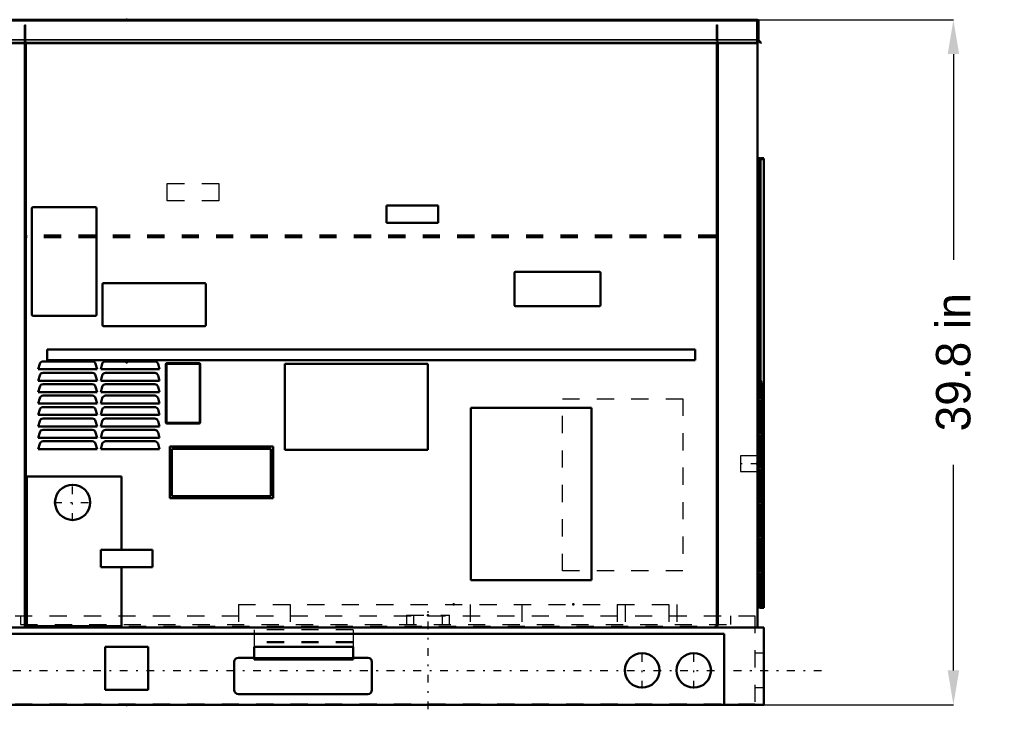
# Model space of a CAD drawing. Header units: inches. Extents: x -40.7 to 51, y -0.3 to 45.
# Tile 4 of 4: x -6.2 to 51, y -0.3 to 39.8. Entities that reach past the tile are written whole.
import ezdxf

# ---------------------------------------------------------------- set-up
doc = ezdxf.new("R2010")
doc.units = ezdxf.units.IN
doc.header["$MEASUREMENT"] = 0
doc.linetypes.add('Center', pattern=[1.5, 0.45, -0.5, 0.05, -0.5])
doc.linetypes.add('Dashed', pattern=[2, 1, -1])
for name, color, linetype, lineweight in [('2d ConnectionPoints', 7, 'Continuous', 50), ('AM_0', 7, 'Continuous', 50), ('AM_4', 3, 'Continuous', 25), ('AM_5', 3, 'Continuous', 25), ('AM_7', 7, 'Center', 25), ('AM_9', 6, 'Dashed', 25)]:
    doc.layers.add(name, color=color, linetype=linetype, lineweight=lineweight)
doc.dimstyles.get("Standard").update_dxf_attribs({"dimtxt": 0.18, "dimasz": 0.18, "dimexe": 0.18, "dimexo": 0.0625, "dimgap": 0.09, "dimtad": 0, "dimtih": 1, "dimtoh": 1, "dimdec": 4, "dimzin": 0, "dimdsep": 46, "dimtxsty": 'Standard', "dimcen": 0.09, "dimadec": 0, "dimazin": 0, "dimtfac": 1, "dimtdec": 4, "dimtofl": 0, "dimtmove": 0, "dimatfit": 3, "dimfxl": 1, "dimtolj": 1, "dimtzin": 0, "dimarcsym": 0})

# ---------------------------------------------------------------- blocks, each defined once
blk = doc.blocks.new('*D1')
at = {"layer": 'AM_5', "color": 0, "lineweight": -2}
for p, q in [((0, 39.8), (48.015, 39.8)), ((48.015, 37.8), (48.015, 25.853)), ((48.015, 2), (48.015, 13.947)), ((0, 0), (48.015, 0))]:
    blk.add_line(p, q, dxfattribs=at)
at = {"layer": 'AM_5', "color": 0}
for points in [[(48.348, 37.8), (47.682, 37.8), (48.015, 39.8)], [(47.682, 2), (48.348, 2), (48.015, 0)]]:
    blk.add_solid(points, dxfattribs=at)
at = {"layer": 'Defpoints', "color": 0}
for p in [(0, 39.8), (48.015, 39.8), (0, 0)]:
    blk.add_point(p, dxfattribs=at)
at = {"layer": 'AM_5', "color": 0, "insert": (48.015, 19.9), "char_height": 2, "attachment_point": 5, "rotation": 90}
blk.add_mtext('\\A1;39.8 in', dxfattribs=at)

msp = doc.modelspace()

# ---------------------------------------------------------------- linework, layer by layer
at = {"layer": '2d ConnectionPoints'}
for p in [(0, 39.8), (0, 39.8), (0, 19.9), (0, 19.9), (36.646, 19.9), (36.799, 18.764), (36.605, 14), (36.674, 12.292), (18.996, 5.829), (25.943, 5.829), (17.504, 5.2), (0, 0)]:
    msp.add_point(p, dxfattribs=at)
at = {"layer": 'AM_0'}
for p, q in [((-36.646, 39.8), (36.646, 39.8)), ((36.612, 39.8), (36.612, 38.42647)), ((36.646, 39.8), (36.646, 39.79265)), ((36.6925, 39.72), (36.6925, 38.63608)), ((36.612, 38.459), (-36.612, 38.459)), ((36.612, 38.42647), (-36.612, 38.42647)), ((-5.92, 4.6), (-5.92, 38.42647)), ((-5.86, 38.42647), (-5.86, 4.6)), ((34.27, 4.6), (34.27, 38.42647)), ((34.33, 38.42647), (34.33, 4.6)), ((36.62745, 38.622), (36.612, 38.622)), ((36.82297, 38.42647), (36.62745, 38.622)), ((36.646, 38.60345), (36.646, 4.49)), ((36.70246, 38.61204), (36.8555, 38.459)), ((36.8555, 38.459), (36.82297, 38.42647)), ((36.766, 31.757), (36.646, 31.757)), ((36.76, 31.6905), (37.01, 31.6905)), ((36.76, 31.6905), (36.76, 18.79)), ((36.765, 31.6905), (36.765, 31.695)), ((36.766, 31.757), (36.766, 31.70653)), ((36.799, 31.695), (36.799, 31.6905)), ((36.832, 31.762), (37.015, 31.762)), ((37.015, 31.728), (36.832, 31.728)), ((37.01, 31.6905), (37.01, 5.6995)), ((37.015, 31.762), (37.015, 31.728)), ((-5.496, 22.66), (-5.496, 28.85)), ((-5.436, 28.91), (-1.806, 28.91)), ((-1.746, 28.85), (-1.746, 22.66)), ((15.089, 28), (15.089, 29)), ((15.089, 29), (18.089, 29)), ((18.089, 29), (18.089, 28)), ((18.089, 28), (15.089, 28)), ((22.527, 23.216), (22.527, 25.096)), ((22.587, 25.156), (27.467, 25.156)), ((27.527, 25.096), (27.527, 23.216)), ((-1.402, 22.06), (-1.402, 24.44)), ((-1.342, 24.5), (4.538, 24.5)), ((4.598, 24.44), (4.598, 22.06)), ((27.467, 23.156), (22.587, 23.156)), ((-1.806, 22.6), (-5.436, 22.6)), ((4.538, 22), (-1.342, 22)), ((-4.61, 20.02), (-4.61, 20.65)), ((-4.61, 20.65), (33.02, 20.65)), ((33.02, 20.65), (33.02, 20.02)), ((33.02, 20.02), (-4.61, 20.02)), ((-5.129, 19.49), (-5.04573, 19.80076)), ((-1.718, 19.49), (-5.129, 19.49)), ((-4.85255, 19.949), (-1.99445, 19.949)), ((-1.80127, 19.80076), (-1.718, 19.49)), ((-1.504, 19.49), (-1.42073, 19.80076)), ((1.907, 19.49), (-1.504, 19.49)), ((-1.22755, 19.949), (1.63055, 19.949)), ((1.82373, 19.80076), (1.907, 19.49)), ((2.277, 16.414), (2.277, 19.774)), ((2.32, 16.414), (2.32, 19.774)), ((2.343, 19.84), (4.21, 19.84)), ((2.353, 19.807), (4.22, 19.807)), ((4.253, 19.774), (4.253, 16.414)), ((4.276, 19.774), (4.276, 16.414)), ((9.196, 14.81), (9.196, 19.81)), ((9.196, 19.81), (17.496, 19.81)), ((17.496, 19.81), (17.496, 14.81)), ((-5.129, 18.827), (-5.04573, 19.13776)), ((-4.85255, 19.286), (-1.99445, 19.286)), ((-1.80127, 19.13776), (-1.718, 18.827)), ((-1.504, 18.827), (-1.42073, 19.13776)), ((-1.22755, 19.286), (1.63055, 19.286)), ((1.82373, 19.13776), (1.907, 18.827)), ((-1.718, 18.827), (-5.129, 18.827)), ((-5.129, 18.164), (-5.04573, 18.47476)), ((-4.85255, 18.623), (-1.99445, 18.623)), ((-1.80127, 18.47476), (-1.718, 18.164)), ((1.907, 18.827), (-1.504, 18.827)), ((-1.504, 18.164), (-1.42073, 18.47476)), ((-1.22755, 18.623), (1.63055, 18.623)), ((1.82373, 18.47476), (1.907, 18.164)), ((36.646, 18.73), (36.89, 18.73)), ((36.707, 18.79), (36.89, 18.79)), ((36.89, 18.756), (36.707, 18.756)), ((36.76, 18.756), (36.76, 18.73)), ((36.89, 18.79), (36.89, 18.756)), ((36.89, 18.73), (36.89, 5.73)), ((-1.718, 18.164), (-5.129, 18.164)), ((-5.129, 17.501), (-5.04573, 17.81176)), ((-4.85255, 17.96), (-1.99445, 17.96)), ((-1.80127, 17.81176), (-1.718, 17.501)), ((1.907, 18.164), (-1.504, 18.164)), ((-1.504, 17.501), (-1.42073, 17.81176)), ((-1.22755, 17.96), (1.63055, 17.96)), ((1.82373, 17.81176), (1.907, 17.501)), ((-1.718, 17.501), (-5.129, 17.501)), ((-4.85255, 17.297), (-1.99445, 17.297)), ((1.907, 17.501), (-1.504, 17.501)), ((-1.22755, 17.297), (1.63055, 17.297)), ((19.996, 17.25), (26.996, 17.25)), ((19.996, 7.25), (19.996, 17.25)), ((26.996, 17.25), (26.996, 7.25)), ((-5.129, 16.838), (-5.04573, 17.14876)), ((-1.718, 16.838), (-5.129, 16.838)), ((-4.85255, 16.634), (-1.99445, 16.634)), ((-1.80127, 17.14876), (-1.718, 16.838)), ((-1.504, 16.838), (-1.42073, 17.14876)), ((1.907, 16.838), (-1.504, 16.838)), ((-1.22755, 16.634), (1.63055, 16.634)), ((1.82373, 17.14876), (1.907, 16.838)), ((-5.129, 16.175), (-5.04573, 16.48576)), ((-1.718, 16.175), (-5.129, 16.175)), ((-1.80127, 16.48576), (-1.718, 16.175)), ((-1.504, 16.175), (-1.42073, 16.48576)), ((1.907, 16.175), (-1.504, 16.175)), ((1.82373, 16.48576), (1.907, 16.175)), ((4.21, 16.348), (2.343, 16.348)), ((4.22, 16.381), (2.353, 16.381)), ((-5.129, 15.512), (-5.04573, 15.82276)), ((-1.718, 15.512), (-5.129, 15.512)), ((-4.85255, 15.971), (-1.99445, 15.971)), ((-1.80127, 15.82276), (-1.718, 15.512)), ((-1.504, 15.512), (-1.42073, 15.82276)), ((1.907, 15.512), (-1.504, 15.512)), ((-1.22755, 15.971), (1.63055, 15.971)), ((1.82373, 15.82276), (1.907, 15.512)), ((-5.129, 14.849), (-5.04573, 15.15976)), ((-4.85255, 15.308), (-1.99445, 15.308)), ((-1.80127, 15.15976), (-1.718, 14.849)), ((-1.504, 14.849), (-1.42073, 15.15976)), ((-1.22755, 15.308), (1.63055, 15.308)), ((1.82373, 15.15976), (1.907, 14.849)), ((2.505, 12), (2.505, 15)), ((2.505, 15), (8.505, 15)), ((2.63, 14.875), (8.38, 14.875)), ((2.63, 12.125), (2.63, 14.875)), ((8.38, 14.875), (8.38, 12.125)), ((8.505, 15), (8.505, 12)), ((-1.718, 14.849), (-5.129, 14.849)), ((1.907, 14.849), (-1.504, 14.849)), ((17.496, 14.81), (9.196, 14.81)), ((-5.795, 13.267), (-0.306, 13.267)), ((-5.795, 4.569), (-5.795, 13.267)), ((-0.306, 13.267), (-0.306, 9)), ((8.38, 12.125), (2.63, 12.125)), ((8.505, 12), (2.505, 12)), ((-1.504, 9), (1.496, 9)), ((-1.504, 8), (-1.504, 9)), ((1.496, 9), (1.496, 8)), ((1.496, 8), (-1.504, 8)), ((-0.306, 8), (-0.306, 4.569)), ((26.996, 7.25), (19.996, 7.25)), ((36.646, 5.73), (36.89, 5.73)), ((36.674, 5.73), (36.674, 5.727)), ((36.76, 5.73), (36.76, 5.6995)), ((36.707, 5.694), (36.89, 5.694)), ((36.89, 5.66), (36.707, 5.66)), ((36.76, 5.6995), (37.01, 5.6995)), ((37.015, 5.632), (36.832, 5.632)), ((36.89, 5.694), (36.89, 5.66)), ((36.89, 5.666), (37.015, 5.666)), ((37.015, 5.666), (37.015, 5.632)), ((-5.86, 4.6), (-5.92, 4.6)), ((34.33, 4.6), (34.27, 4.6)), ((-37, 4.49), (37, 4.49)), ((-34.7055, 4.119), (34.7055, 4.119)), ((-0.306, 4.569), (-5.795, 4.569)), ((34.7055, 4.119), (34.7055, 0)), ((37, 4.49), (37, 0)), ((-1.25, 0.875), (-1.25, 3.375)), ((-1.25, 3.375), (1.25, 3.375)), ((1.25, 3.375), (1.25, 0.875)), ((7.402, 3.375), (7.402, 2.634)), ((13.152, 3.375), (7.402, 3.375)), ((13.152, 3.375), (13.152, 2.634)), ((6.25, 2.49), (6.25, 0.87)), ((7.402, 2.74), (6.5, 2.74)), ((13.152, 2.634), (7.402, 2.634)), ((14, 2.74), (13.152, 2.74)), ((14.25, 0.87), (14.25, 2.49)), ((1.25, 0.875), (-1.25, 0.875)), ((6.5, 0.62), (14, 0.62)), ((-37, 0), (37, 0))]:
    msp.add_line(p, q, dxfattribs=at)
for centre, radius in [((-3.135, 11.762), 1.025), ((29.938, 2), 1), ((32.938, 2), 1)]:
    msp.add_circle(centre, radius, dxfattribs=at)
for centre, radius, start, end in [((36.6125, 39.72), 0.08, 0, 90), ((36.7265, 38.63608), 0.034, 180, 225), ((36.832, 31.695), 0.067, 90, 180), ((36.832, 31.695), 0.033, 90, 180), ((-5.436, 28.85), 0.06, 90, 180), ((-1.806, 28.85), 0.06, 0, 90), ((22.587, 25.096), 0.06, 90, 180), ((27.467, 25.096), 0.06, 0, 90), ((-1.342, 24.44), 0.06, 90, 180), ((4.538, 24.44), 0.06, 0, 90), ((22.587, 23.216), 0.06, 180, 270), ((27.467, 23.216), 0.06, 270, 360), ((-5.436, 22.66), 0.06, 180, 270), ((-1.806, 22.66), 0.06, 270, 360), ((-1.342, 22.06), 0.06, 180, 270), ((4.538, 22.06), 0.06, 270, 0), ((-4.85255, 19.749), 0.2, 90, 165), ((-1.99445, 19.749), 0.2, 15, 90), ((-1.22755, 19.749), 0.2, 90, 165), ((1.63055, 19.749), 0.2, 15, 90), ((2.343, 19.774), 0.066, 90, 180), ((2.353, 19.774), 0.033, 90, 180), ((4.21, 19.774), 0.066, 0, 90), ((4.22, 19.774), 0.033, 0, 90), ((-4.85255, 19.086), 0.2, 90, 165), ((-1.99445, 19.086), 0.2, 15, 90), ((-1.22755, 19.086), 0.2, 90, 165), ((1.63055, 19.086), 0.2, 15, 90), ((-4.85255, 18.423), 0.2, 90, 165), ((-1.99445, 18.423), 0.2, 15, 90), ((-1.22755, 18.423), 0.2, 90, 165), ((1.63055, 18.423), 0.2, 15, 90), ((36.707, 18.723), 0.067, 90, 155.567302), ((36.707, 18.723), 0.033, 90, 167.75331), ((-4.85255, 17.76), 0.2, 90, 165), ((-1.99445, 17.76), 0.2, 15, 90), ((-1.22755, 17.76), 0.2, 90, 165), ((1.63055, 17.76), 0.2, 15, 90), ((-4.85255, 17.097), 0.2, 90, 165), ((-1.99445, 17.097), 0.2, 15, 90), ((-1.22755, 17.097), 0.2, 90, 165), ((1.63055, 17.097), 0.2, 15, 90), ((-4.85255, 16.434), 0.2, 90, 165), ((-1.99445, 16.434), 0.2, 15, 90), ((-1.22755, 16.434), 0.2, 90, 165), ((1.63055, 16.434), 0.2, 15, 90), ((2.343, 16.414), 0.066, 180, 270), ((2.353, 16.414), 0.033, 180, 270), ((4.21, 16.414), 0.066, 270, 360), ((4.22, 16.414), 0.033, 270, 360), ((-4.85255, 15.771), 0.2, 90, 165), ((-1.99445, 15.771), 0.2, 15, 90), ((-1.22755, 15.771), 0.2, 90, 165), ((1.63055, 15.771), 0.2, 15, 90), ((-4.85255, 15.108), 0.2, 90, 165), ((-1.99445, 15.108), 0.2, 15, 90), ((-1.22755, 15.108), 0.2, 90, 165), ((1.63055, 15.108), 0.2, 15, 90), ((36.707, 5.727), 0.033, 180, 270), ((36.707, 5.727), 0.067, 204.432698, 270), ((36.832, 5.699), 0.067, 180, 184.279783), ((36.832, 5.699), 0.067, 215.597645, 270), ((36.832, 5.699), 0.033, 180, 188.714742), ((6.5, 2.49), 0.25, 90, 180), ((14, 2.49), 0.25, 0, 90), ((6.5, 0.87), 0.25, 180, 270), ((14, 0.87), 0.25, 270, 360)]:
    msp.add_arc(centre, radius, start, end, dxfattribs=at)
at = {"layer": 'AM_4'}
for p, q in [((36.612, 39.72), (-36.612, 39.72)), ((36.612, 38.63608), (-36.612, 38.63608)), ((36.612, 38.61204), (-36.612, 38.61204)), ((36.827, 31.6905), (36.827, 18.79)), ((36.707, 18.73), (36.707, 5.73)), ((36.827, 18.756), (36.827, 18.73)), ((36.827, 5.73), (36.827, 5.6995)), ((13.152, 2.726), (7.402, 2.726))]:
    msp.add_line(p, q, dxfattribs=at)
at = {"layer": 'AM_7'}
for p, q in [((36.696, 14), (35.596, 14)), ((-3.135, 10.68575), (-3.135, 12.83825)), ((-4.21125, 11.762), (-2.05875, 11.762)), ((17.504, -0.26), (17.504, 5.46)), ((29.938, 0.95), (29.938, 3.05)), ((32.938, 0.95), (32.938, 3.05)), ((-40.7, 2), (40.7, 2))]:
    msp.add_line(p, q, dxfattribs=at)
at = {"layer": 'AM_9'}
for p, q in [((-5.925, 4.485), (-5.925, 39.5)), ((-5.925, 39.5), (-5.865, 39.5)), ((-5.865, 39.5), (-5.865, 4.57)), ((34.263, 39.5), (34.323, 39.5)), ((34.263, 4.57), (34.263, 39.5)), ((34.323, 39.5), (34.323, 4.485)), ((36.612, 38.622), (-36.612, 38.622)), ((-5.92, 38.42647), (-5.92, 38.54)), ((-5.92, 38.54), (-5.86, 38.54)), ((-5.86, 38.54), (-5.86, 38.42647)), ((34.27, 38.42647), (34.27, 38.54)), ((34.27, 38.54), (34.33, 38.54)), ((34.33, 38.54), (34.33, 38.42647)), ((36.76525, 5.757), (36.766, 31.70653)), ((36.794, 31.6905), (36.794, 5.6995)), ((36.79842, 31.6905), (36.79842, 5.6995)), ((36.799, 31.6905), (36.799, 5.6995)), ((2.364, 30.28), (5.364, 30.28)), ((2.364, 29.28), (2.364, 30.28)), ((5.364, 30.28), (5.364, 29.28)), ((5.364, 29.28), (2.364, 29.28)), ((-5.7955, 27.127), (-5.7955, 27.28569)), ((34.1975, 27.28569), (-5.7955, 27.28569)), ((34.1975, 27.27534), (-5.7955, 27.27534)), ((34.1975, 27.24514), (-5.7955, 27.24514)), ((34.1975, 27.2425), (-5.7955, 27.2425)), ((34.1975, 27.15984), (-5.7955, 27.15984)), ((34.1975, 27.127), (-5.7955, 27.127)), ((34.1975, 27.127), (34.1975, 27.28569)), ((36.674, 5.73), (36.674, 18.73)), ((36.76, 18.79), (36.76, 18.756)), ((36.76, 18.73), (36.76, 5.73)), ((36.81, 18.75), (36.799, 18.75)), ((36.81, 18.75), (36.81, 18)), ((36.827, 18.79), (36.827, 18.756)), ((36.827, 18.73), (36.827, 5.73)), ((25.308, 17.781), (32.308, 17.781)), ((25.308, 7.781), (25.308, 17.781)), ((32.308, 17.781), (32.308, 7.781)), ((36.81, 18), (36.799, 18)), ((36.696, 17.592), (36.646, 17.592)), ((36.696, 17.592), (36.696, 16.842)), ((36.696, 16.842), (36.646, 16.842)), ((36.646, 15), (36.605, 15)), ((36.605, 15), (36.605, 13)), ((36.646, 14.455), (35.646, 14.455)), ((35.646, 14.455), (35.646, 13.545)), ((36.646, 14.625), (36.605, 14.625)), ((35.646, 13.545), (36.646, 13.545)), ((36.605, 13.375), (36.646, 13.375)), ((36.605, 13), (36.646, 13)), ((36.696, 10.75), (36.646, 10.75)), ((36.696, 10.75), (36.696, 7.75)), ((32.308, 7.781), (25.308, 7.781)), ((36.696, 7.75), (36.646, 7.75)), ((6.493, 5.829), (6.493, 4.667)), ((6.493, 5.829), (31.946, 5.829)), ((9.49, 5.829), (9.49, 4.667)), ((19.946, 5.829), (19.946, 4.667)), ((22.943, 5.829), (22.943, 4.667)), ((28.496, 5.829), (28.496, 4.667)), ((28.949, 5.829), (28.949, 4.667)), ((31.493, 5.829), (31.493, 4.667)), ((31.946, 5.829), (31.946, 4.667)), ((36.646, 5.757), (36.76525, 5.757)), ((-36.4755, 5.167), (36.4755, 5.167)), ((-6.168, 5.167), (-6.168, 4.667)), ((16.254, 5.2), (16.254, 4.667)), ((16.254, 5.2), (18.754, 5.2)), ((16.664, 5.2), (16.664, 4.667)), ((18.344, 4.667), (18.344, 5.2)), ((18.754, 4.667), (18.754, 5.2)), ((35.063, 5.167), (35.063, 4.667)), ((36.4755, 5.167), (36.4755, 0.058)), ((36.832, 5.666), (36.89, 5.666)), ((-6.168, 4.667), (35.063, 4.667)), ((34.323, 4.485), (-5.925, 4.485)), ((-5.865, 4.57), (34.263, 4.57)), ((13.152, 4.356), (7.402, 4.356)), ((7.402, 4.356), (7.402, 3.375)), ((13.152, 4.356), (13.152, 3.375)), ((13.152, 3.656), (7.402, 3.656)), ((13.152, 3.61), (7.402, 3.61)), ((13.152, 3.59653), (7.402, 3.59653)), ((37, 3), (36.4755, 3)), ((13.152, 2.74), (7.402, 2.74)), ((13.152, 2.69347), (7.402, 2.69347)), ((13.152, 2.68), (7.402, 2.68)), ((13.152, 2.66095), (7.402, 2.66095)), ((36.4755, 1), (37, 1)), ((-36.4755, 0.058), (36.4755, 0.058))]:
    msp.add_line(p, q, dxfattribs=at)
msp.add_lwpolyline([(36.674, 18.723), (36.67413, 18.72588), (36.6745, 18.72873), (36.67475, 18.73)], dxfattribs=at)
for radius, start, end in [(0.067, 184.279783, 215.597645), (0.033, 188.714742, 270)]:
    msp.add_arc((36.832, 5.699), radius, start, end, dxfattribs=at)

# ---------------------------------------------------------------- dimensions: what is measured, and where the dimension line sits
at = {"layer": 'AM_5'}
dim = msp.add_linear_dim(base=(48.015, 39.8), p1=(0, 0), p2=(0, 39.8), angle=90, text='39.8 in', dimstyle='Standard', override={"dimtxt": 2, "dimasz": 2, "dimexe": 0, "dimexo": 0, "dimgap": 0.6}, dxfattribs=at)
dim.commit()
dim.dimension.update_dxf_attribs({"geometry": '*D1', "text_midpoint": (48.015, 19.9), "dimtype": 160, "text_rotation": 90})

doc.saveas('drawing.dxf')
